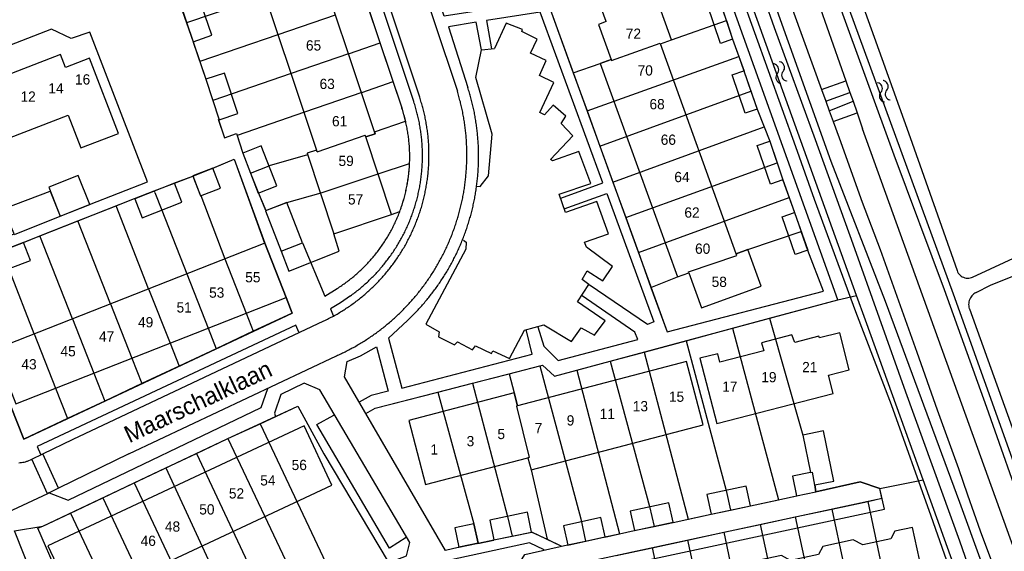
# Model space of a CAD drawing. Extents: x 123992 to 125854, y 449108 to 451911.
# Tile 29 of 175: x 125365 to 125510, y 449902 to 449980. Entities that reach past the tile are written whole.
import ezdxf
from ezdxf.enums import TextEntityAlignment as Align

# ---------------------------------------------------------------- set-up
doc = ezdxf.new("R2010")
doc.units = 0
for name, color, linetype in [('DEFAULT_113', 2, 'CONTINUOUS'), ('DEFAULT_117', 3, 'CONTINUOUS'), ('DEFAULT_21', 8, 'CONTINUOUS'), ('DEFAULT_22', 8, 'CONTINUOUS'), ('DEFAULT_23', 9, 'CONTINUOUS'), ('DEFAULT_4', 1, 'CONTINUOUS'), ('DEFAULT_48', 141, 'CONTINUOUS'), ('DEFAULT_6', 1, 'CONTINUOUS'), ('DEFAULT_79', 9, 'CONTINUOUS'), ('DEFAULT_87', 9, 'CONTINUOUS'), ('DEFAULT_99', 9, 'CONTINUOUS'), ('S05_WATER', 141, 'CONTINUOUS')]:
    doc.layers.add(name, color=color, linetype=linetype)

msp = doc.modelspace()

# ---------------------------------------------------------------- linework, layer by layer
at = {"layer": 'DEFAULT_21'}
for points in [[(125468.952, 449979.38), (125467.944, 449982.404), (125466.339, 449986.899), (125443.158, 449981.036), (125446.533, 449971.716)], [(125387.849, 449984.794), (125389.88, 449979.039)], [(125401.281, 449982.972), (125389.88, 449979.039)], [(125418.236, 449976.127), (125416.333, 449981.817)], [(125389.88, 449979.039), (125390.85, 449976.29), (125391.832, 449973.365)], [(125411.627, 449980.194), (125403.238, 449977.3)], [(125446.533, 449971.716), (125450.48, 449973.107), (125452.084, 449973.686), (125452.132, 449973.557), (125459.253, 449976.094), (125459.293, 449975.981), (125460.898, 449976.561), (125468.952, 449979.38)], [(125468.952, 449979.38), (125469.86, 449976.658), (125470.765, 449974.132)], [(125384.177, 449955.762), (125375.731, 449977.672), (125372.951, 449976.732), (125370.11, 449978.129), (125346.289, 449968.891), (125347.73, 449965.135), (125355.755, 449944.644), (125360.316, 449946.424), (125364.633, 449948.13), (125363.081, 449951.825), (125369.914, 449954.414), (125371.382, 449950.725), (125375.656, 449952.423), (125384.177, 449955.762)], [(125403.238, 449977.3), (125391.832, 449973.365)], [(125413.584, 449974.522), (125418.236, 449976.127)], [(125420.139, 449970.436), (125418.236, 449976.127)], [(125391.832, 449973.365), (125392.695, 449970.794), (125393.722, 449967.67)], [(125413.584, 449974.522), (125405.195, 449971.628)], [(125448.544, 449966.162), (125470.765, 449974.132)], [(125470.765, 449974.132), (125471.53, 449971.998), (125472.554, 449969.017)], [(125446.533, 449971.716), (125448.544, 449966.162)], [(125405.195, 449971.628), (125393.722, 449967.67)], [(125415.541, 449968.85), (125420.139, 449970.436)], [(125421.392, 449966.688), (125420.139, 449970.436)], [(125415.541, 449968.85), (125407.152, 449965.956)], [(125450.426, 449960.965), (125472.554, 449969.017)], [(125472.554, 449969.017), (125473.448, 449966.415), (125474.479, 449963.795)], [(125393.722, 449967.67), (125394.646, 449964.862), (125394.544, 449964.829), (125395.416, 449962.18), (125397.197, 449962.819), (125397.283, 449962.551)], [(125407.152, 449965.956), (125397.283, 449962.551)], [(125421.971, 449964.645), (125421.925, 449964.84), (125421.876, 449965.034), (125421.827, 449965.227), (125421.775, 449965.421), (125421.722, 449965.613), (125421.667, 449965.806), (125421.61, 449965.998), (125421.552, 449966.189), (125421.492, 449966.38), (125421.431, 449966.57), (125421.392, 449966.688)], [(125448.544, 449966.162), (125450.426, 449960.965)], [(125417.398, 449963.062), (125421.971, 449964.645)], [(125422.55, 449958.454), (125422.558, 449958.654), (125422.564, 449958.854), (125422.568, 449959.054), (125422.571, 449959.254), (125422.571, 449959.454), (125422.57, 449959.654), (125422.568, 449959.854), (125422.563, 449960.054), (125422.557, 449960.254), (125422.549, 449960.453), (125422.539, 449960.653), (125422.528, 449960.853), (125422.514, 449961.052), (125422.499, 449961.252), (125422.483, 449961.451), (125422.464, 449961.65), (125422.444, 449961.849), (125422.422, 449962.048), (125422.398, 449962.247), (125422.373, 449962.445), (125422.346, 449962.643), (125422.317, 449962.841), (125422.286, 449963.039), (125422.254, 449963.236), (125422.22, 449963.433), (125422.184, 449963.63), (125422.147, 449963.826), (125422.107, 449964.022), (125422.066, 449964.218), (125422.024, 449964.414), (125421.979, 449964.609), (125421.971, 449964.645)], [(125417.398, 449963.062), (125417.49, 449962.79), (125416.129, 449962.337), (125416.044, 449962.593)], [(125452.331, 449955.705), (125474.479, 449963.795)], [(125474.479, 449963.795), (125475.3, 449961.708), (125476.381, 449958.55)], [(125397.283, 449962.551), (125398.077, 449960.083), (125398.107, 449959.961), (125399.249, 449957.048)], [(125409.014, 449960.159), (125416.044, 449962.593)], [(125409.014, 449960.159), (125408.929, 449960.415), (125407.524, 449959.948), (125407.614, 449959.694)], [(125450.426, 449960.965), (125452.331, 449955.705)], [(125390.796, 449956.6), (125393.726, 449957.752), (125396.837, 449959.063), (125401.339, 449946.766), (125404.483, 449938.8), (125405.343, 449936.535)], [(125407.614, 449959.694), (125401.965, 449958.105)], [(125399.249, 449957.048), (125401.965, 449958.105)], [(125417.933, 449956.917), (125422.55, 449958.454)], [(125421.112, 449951.406), (125421.182, 449951.594), (125421.249, 449951.782), (125421.316, 449951.97), (125421.38, 449952.16), (125421.443, 449952.35), (125421.504, 449952.54), (125421.564, 449952.731), (125421.622, 449952.922), (125421.678, 449953.114), (125421.732, 449953.307), (125421.785, 449953.5), (125421.836, 449953.693), (125421.886, 449953.887), (125421.934, 449954.081), (125421.98, 449954.276), (125422.024, 449954.471), (125422.067, 449954.666), (125422.108, 449954.862), (125422.147, 449955.058), (125422.184, 449955.254), (125422.22, 449955.451), (125422.254, 449955.648), (125422.287, 449955.845), (125422.317, 449956.043), (125422.346, 449956.241), (125422.373, 449956.439), (125422.399, 449956.638), (125422.422, 449956.836), (125422.444, 449957.035), (125422.464, 449957.234), (125422.483, 449957.433), (125422.5, 449957.632), (125422.515, 449957.832), (125422.528, 449958.031), (125422.539, 449958.231), (125422.549, 449958.431), (125422.55, 449958.454)], [(125454.207, 449950.522), (125476.381, 449958.55)], [(125476.381, 449958.55), (125477.231, 449956.066), (125478.164, 449953.466)], [(125385.157, 449954.439), (125388.091, 449955.578), (125390.796, 449956.6)], [(125390.796, 449956.6), (125391.899, 449953.715)], [(125399.249, 449957.048), (125400.403, 449954.106)], [(125409.591, 449954.139), (125417.933, 449956.917)], [(125379.55, 449952.244), (125382.237, 449953.305), (125385.157, 449954.439)], [(125385.25, 449954.202), (125385.157, 449954.439)], [(125452.331, 449955.705), (125454.207, 449950.522)], [(125385.25, 449954.202), (125386.263, 449951.622)], [(125391.899, 449953.715), (125391.946, 449953.733)], [(125391.946, 449953.733), (125395.496, 449944.468)], [(125400.403, 449954.106), (125401.49, 449951.54)], [(125401.758, 449951.644), (125404.548, 449952.729), (125409.591, 449954.139)], [(125456.061, 449945.403), (125478.164, 449953.466)], [(125478.164, 449953.466), (125478.945, 449951.29), (125479.921, 449948.484)], [(125373.968, 449950.039), (125379.55, 449952.244)], [(125384.327, 449940.081), (125379.55, 449952.244)], [(125386.263, 449951.622), (125389.911, 449942.274)], [(125401.49, 449951.54), (125401.433, 449951.518)], [(125401.433, 449951.518), (125403.724, 449945.626), (125404.865, 449942.671)], [(125401.49, 449951.54), (125401.758, 449951.644)], [(125368.386, 449947.834), (125373.968, 449950.039)], [(125378.742, 449937.887), (125373.968, 449950.039)], [(125411.449, 449948.16), (125419.911, 449950.978)], [(125419.911, 449950.978), (125421.112, 449951.406)], [(125454.207, 449950.522), (125456.061, 449945.403)], [(125365.973, 449946.881), (125368.386, 449947.834)], [(125373.157, 449935.693), (125368.386, 449947.834)], [(125404.865, 449942.671), (125412.256, 449945.621), (125411.449, 449948.16)], [(125457.914, 449940.286), (125461.773, 449941.841), (125463.455, 449942.449), (125463.411, 449942.58), (125470.483, 449944.988), (125470.406, 449945.213), (125472.106, 449945.827), (125479.921, 449948.484)], [(125457.914, 449940.286), (125460.269, 449933.782), (125483.171, 449939.765), (125480.889, 449945.701), (125479.921, 449948.484)], [(125362.796, 449945.659), (125365.973, 449946.881)], [(125372.451, 449921.083), (125366.062, 449918.082), (125364.081, 449922.975), (125357.837, 449938.573), (125357.196, 449940.15), (125356.075, 449943.075), (125362.796, 449945.659)], [(125395.496, 449944.468), (125398.626, 449936.499)], [(125456.061, 449945.403), (125457.914, 449940.286)], [(125367.573, 449933.5), (125363.974, 449942.66)], [(125389.911, 449942.274), (125393.041, 449934.306)], [(125384.327, 449940.081), (125387.457, 449932.112)], [(125475.257, 449935.767), (125485.272, 449938.467), (125488.041, 449939.122)], [(125378.742, 449937.887), (125381.872, 449929.919)], [(125373.157, 449935.693), (125376.288, 449927.725)], [(125398.626, 449936.499), (125399.66, 449933.865)], [(125405.343, 449936.535), (125399.66, 449933.865)], [(125469.854, 449934.31), (125475.257, 449935.767)], [(125475.257, 449935.767), (125480.18, 449918.656), (125481.302, 449913.19), (125481.545, 449913.24), (125481.861, 449911.339), (125481.932, 449911.351), (125482.051, 449910.354)], [(125393.041, 449934.306), (125394.218, 449931.309)], [(125463.083, 449932.485), (125469.854, 449934.31)], [(125469.854, 449934.31), (125476.591, 449909.191)], [(125367.573, 449933.5), (125370.703, 449925.532)], [(125399.66, 449933.865), (125394.218, 449931.309)], [(125387.457, 449932.112), (125388.776, 449928.753)], [(125394.218, 449931.309), (125388.776, 449928.753)], [(125456.898, 449930.817), (125463.083, 449932.485)], [(125463.083, 449932.485), (125468.942, 449910.548), (125469.558, 449907.685)], [(125381.872, 449929.919), (125383.334, 449926.196)], [(125451.923, 449929.476), (125456.898, 449930.817)], [(125456.898, 449930.817), (125463.353, 449906.339)], [(125388.776, 449928.753), (125383.334, 449926.196)], [(125437.162, 449927.649), (125441.63, 449928.799)], [(125441.63, 449928.799), (125442.028, 449928.901), (125443.789, 449927.283), (125447.049, 449928.162)], [(125441.63, 449928.799), (125447.617, 449906.403), (125448.339, 449903.121)], [(125447.049, 449928.162), (125451.923, 449929.476)], [(125451.923, 449929.476), (125457.683, 449908.21), (125458.369, 449905.289)], [(125376.288, 449927.725), (125377.893, 449923.64)], [(125431.766, 449926.261), (125437.162, 449927.649)], [(125437.162, 449927.649), (125437.883, 449924.851), (125438.381, 449922.949), (125438.199, 449922.904), (125440.049, 449915.387), (125439.874, 449915.345), (125440.343, 449913.555), (125442.68, 449903.393)], [(125447.049, 449928.162), (125453.321, 449904.202)], [(125370.703, 449925.532), (125372.451, 449921.083)], [(125383.334, 449926.196), (125377.893, 449923.64)], [(125426.705, 449924.959), (125431.766, 449926.261)], [(125431.766, 449926.261), (125436.902, 449906.743), (125437.557, 449903.863)], [(125432.577, 449902.816), (125429.763, 449902.224), (125429.673, 449902.169), (125427.833, 449901.769), (125416.135, 449921.843), (125417.527, 449922.598), (125426.705, 449924.959)], [(125426.705, 449924.959), (125431.968, 449905.661), (125432.577, 449902.816)], [(125377.893, 449923.64), (125372.451, 449921.083)], [(125400.658, 449920.323), (125406.186, 449922.873), (125409.968, 449915.923), (125419.393, 449900.086), (125414.314, 449898.056), (125411.354, 449896.917)], [(125395.921, 449918.138), (125400.658, 449920.323)], [(125400.658, 449920.323), (125410.27, 449899.939), (125411.354, 449896.917)], [(125391.318, 449915.963), (125395.826, 449918.094), (125395.921, 449918.138)], [(125395.921, 449918.138), (125405.737, 449897.455), (125406.757, 449895.148)], [(125386.859, 449913.855), (125391.318, 449915.963)], [(125391.318, 449915.963), (125400.732, 449895.985), (125401.765, 449893.226)], [(125382.191, 449911.647), (125386.859, 449913.855)], [(125386.859, 449913.855), (125397.212, 449891.474)], [(125377.601, 449909.477), (125382.191, 449911.647)], [(125382.191, 449911.647), (125391.314, 449892.27), (125392.256, 449889.567)], [(125482.051, 449910.354), (125488.537, 449911.801), (125491.419, 449910.844)], [(125491.419, 449910.844), (125497.784, 449912.084)], [(125476.591, 449909.191), (125479.243, 449909.767), (125482.051, 449910.354)], [(125489.659, 449908.95), (125491.754, 449909.401), (125491.419, 449910.844)], [(125372.856, 449907.234), (125377.601, 449909.477)], [(125377.601, 449909.477), (125387.762, 449887.837)], [(125469.558, 449907.685), (125472.478, 449908.313), (125476.591, 449909.191)], [(125484.392, 449907.819), (125489.659, 449908.95)], [(125489.659, 449908.95), (125494.232, 449887.454), (125494.691, 449884.626)], [(125382.79, 449885.923), (125380.355, 449884.986), (125377.16, 449883.806), (125373.869, 449891.738), (125368.113, 449905.024), (125368.806, 449905.319), (125372.856, 449907.234)], [(125372.856, 449907.234), (125381.54, 449888.853), (125382.79, 449885.923)], [(125463.353, 449906.339), (125466.72, 449907.075), (125469.558, 449907.685)], [(125479.047, 449906.67), (125484.392, 449907.819)], [(125484.392, 449907.819), (125489.553, 449883.77)], [(125458.369, 449905.289), (125461.159, 449905.877), (125463.353, 449906.339)], [(125468.584, 449904.421), (125473.929, 449905.57)], [(125473.929, 449905.57), (125479.047, 449906.67)], [(125473.929, 449905.57), (125479.008, 449881.995)], [(125479.047, 449906.67), (125483.512, 449885.948), (125484.054, 449882.83)], [(125437.557, 449903.863), (125440.434, 449904.451), (125442.68, 449903.393)], [(125448.339, 449903.121), (125451.147, 449903.757), (125453.321, 449904.202)], [(125453.321, 449904.202), (125455.435, 449904.677), (125458.369, 449905.289)], [(125463.264, 449903.278), (125468.584, 449904.421)], [(125468.584, 449904.421), (125470.913, 449893.206), (125472.968, 449883.845), (125473.392, 449880.99)], [(125432.577, 449902.816), (125434.905, 449903.305), (125437.557, 449903.863)], [(125442.68, 449903.393), (125444.804, 449902.393), (125445.695, 449902.595), (125448.339, 449903.121)], [(125458.073, 449902.163), (125463.264, 449903.278)], [(125463.264, 449903.278), (125468.331, 449880.175)], [(125452.811, 449901.032), (125458.073, 449902.163)], [(125458.073, 449902.163), (125461.251, 449887.466), (125462.733, 449879.24)]]:
    msp.add_lwpolyline(points, dxfattribs=at)
at = {"layer": 'DEFAULT_22'}
for points in [[(125488.041, 449939.122), (125472.61, 449981.976), (125469.983, 449989.216)], [(125497.784, 449912.084), (125489.344, 449935.505), (125488.041, 449939.122)], [(125507.361, 449885.508), (125497.784, 449912.084)]]:
    msp.add_lwpolyline(points, dxfattribs=at)
at = {"layer": 'DEFAULT_23'}
msp.add_lwpolyline([(125482.365, 449993.614), (125502.163, 449939.357), (125513.425, 449907.935)], dxfattribs=at)
at = {"layer": 'DEFAULT_4'}
for points in [[(125394.314, 450000), (125398.271, 449988.116), (125399.562, 449988.545), (125408.929, 449960.415), (125407.524, 449959.948), (125411.449, 449948.16), (125419.911, 449950.978), (125416.129, 449962.337), (125417.49, 449962.79), (125407.787, 449991.932), (125406.331, 449991.448), (125403.483, 449999.999)], [(125451.341, 449979.233), (125450.113, 449982.633), (125457.994, 449984.599), (125458.941, 449981.978)], [(125474.048, 449940.451), (125472.106, 449945.827), (125470.406, 449945.213), (125459.293, 449975.981), (125460.898, 449976.561), (125458.941, 449981.978)], [(125451.341, 449979.233), (125450.227, 449978.83), (125452.084, 449973.686), (125450.48, 449973.107), (125461.773, 449941.841), (125463.455, 449942.449), (125465.316, 449937.297), (125474.048, 449940.451)], [(125379.912, 449962.857), (125375.669, 449973.888), (125372.14, 449972.531), (125371.425, 449974.388), (125348.54, 449965.588), (125351.658, 449957.482), (125372.538, 449965.511), (125374.377, 449960.728), (125379.912, 449962.857)], [(125404.487, 449938.801), (125401.357, 449946.77), (125361.746, 449931.211), (125364.876, 449923.243), (125404.487, 449938.801)], [(125486.958, 449928.237), (125485.56, 449933.654), (125482.578, 449932.885), (125482.515, 449933.127), (125479.003, 449932.221), (125478.558, 449933.342), (125474.126, 449932.198), (125474.434, 449931.001), (125468.013, 449929.346), (125467.696, 449930.575), (125465.092, 449929.904), (125467.557, 449920.351), (125484.615, 449924.751), (125483.919, 449927.453), (125486.958, 449928.237)], [(125465.566, 449920.161), (125463.138, 449929.433), (125438.381, 449922.949), (125437.883, 449924.851), (125422.433, 449920.804), (125424.891, 449911.42), (125439.874, 449915.345), (125440.343, 449913.555), (125465.566, 449920.161)], [(125411.167, 449911.31), (125407.086, 449920.014), (125369.576, 449902.429), (125373.656, 449893.725), (125411.167, 449911.31)], [(125498.257, 449895.73), (125496.231, 449905.133), (125493.65, 449904.577), (125493.048, 449903.464), (125488.926, 449902.576), (125487.553, 449903.318), (125483.077, 449902.353), (125482.447, 449901.186), (125478.363, 449900.306), (125477.031, 449901.025), (125472.843, 449900.123), (125472.232, 449898.992), (125467.998, 449898.079), (125466.669, 449898.797), (125462.305, 449897.857), (125461.695, 449896.728), (125457.382, 449895.798), (125456.084, 449896.5), (125451.505, 449895.513), (125450.923, 449894.435), (125448.591, 449893.933), (125450.425, 449885.422), (125498.257, 449895.73)]]:
    msp.add_lwpolyline(points, dxfattribs=at)
at = {"layer": 'DEFAULT_48'}
for points in [[(125465.142, 450000), (125465.524, 449998.966), (125471.076, 449983.266), (125479.061, 449960.918), (125481.808, 449953.208), (125487.895, 449936.765), (125493.08, 449923.126), (125498.928, 449906.845), (125504.145, 449891.926), (125513.033, 449867.094), (125521.354, 449844.004), (125527.474, 449826.462), (125533.026, 449811.103), (125542.761, 449784.054), (125542.785, 449782.578)], [(125468.326, 450000), (125468.326, 449999.999), (125468.899, 449998.425), (125475.981, 449978.36), (125481.948, 449961.939), (125487.482, 449946.658), (125495.212, 449924.991), (125503.102, 449903.182), (125508.946, 449886.342), (125515.972, 449867.116), (125523.015, 449847.291), (125529.707, 449828.587), (125538.161, 449804.637), (125544.436, 449786.475), (125549.811, 449771.276), (125555.088, 449756.397), (125559.853, 449742.601), (125564.365, 449729.944), (125568.526, 449718.389), (125572.684, 449706.475), (125576.558, 449695.224)], [(125485.487, 449991.266), (125491.745, 449973.806), (125495.864, 449962.231), (125502.755, 449942.754)], [(125518.71, 449890.477), (125512.899, 449906.178), (125507.092, 449922.679), (125500.892, 449939.941), (125493.547, 449959.648), (125485.618, 449981.397), (125482.548, 449990.048)], [(125505.031, 449941.799), (125512.303, 449945.185), (125518.24, 449948.044), (125520.666, 449948.988), (125521.839, 449949.261)], [(125505.553, 449939.567), (125507.673, 449940.598), (125510.942, 449941.956), (125516.777, 449944.597), (125519.283, 449945.54), (125522.57, 449947.358)], [(125502.755, 449942.754), (125502.833, 449942.57), (125502.932, 449942.397), (125503.052, 449942.236), (125503.189, 449942.091), (125503.344, 449941.964), (125503.512, 449941.856), (125503.692, 449941.769), (125503.881, 449941.704), (125504.076, 449941.662), (125504.275, 449941.644), (125504.475, 449941.65), (125504.673, 449941.679), (125504.865, 449941.732), (125505.031, 449941.799)], [(125505.553, 449939.567), (125505.378, 449939.47), (125505.214, 449939.356), (125505.062, 449939.226), (125504.924, 449939.081), (125504.802, 449938.923), (125504.696, 449938.754), (125504.608, 449938.574), (125504.539, 449938.387), (125504.489, 449938.193), (125504.459, 449937.995), (125504.45, 449937.796), (125504.46, 449937.596), (125504.491, 449937.398), (125504.542, 449937.205), (125504.566, 449937.135)], [(125504.566, 449937.135), (125511.283, 449918.556), (125518.149, 449899.172), (125522.939, 449886.054), (125528.569, 449870.175), (125532.591, 449859.019), (125539.91, 449838.453), (125546.228, 449820.771), (125552.527, 449803.288), (125554.666, 449797.48), (125560.3, 449781.88), (125563.419, 449773.149), (125567.108, 449762.856), (125571.405, 449750.88), (125576.272, 449737.302), (125580.511, 449725.767), (125582.531, 449719.901)]]:
    msp.add_lwpolyline(points, dxfattribs=at)
at = {"layer": 'DEFAULT_6'}
for points in [[(125393.581, 449977.225), (125391.56, 449983.127), (125388.829, 449982.192), (125390.85, 449976.29), (125393.581, 449977.225)], [(125469.865, 449976.642), (125468.079, 449976.046), (125466.158, 449981.808), (125467.944, 449982.404), (125469.865, 449976.642)], [(125397.389, 449965.765), (125395.438, 449971.697), (125392.695, 449970.794), (125394.646, 449964.862), (125397.389, 449965.765)], [(125473.448, 449966.415), (125471.72, 449965.822), (125469.789, 449971.443), (125471.517, 449972.037), (125473.448, 449966.415)], [(125477.232, 449956.066), (125475.401, 449955.44), (125473.469, 449961.081), (125475.3, 449961.708), (125477.232, 449956.066)], [(125403.111, 449955.16), (125400.831, 449961.021), (125398.107, 449959.961), (125400.388, 449954.1), (125403.111, 449955.16)], [(125394.839, 449954.838), (125393.729, 449957.744), (125390.788, 449956.62), (125391.899, 449953.715), (125394.839, 449954.838)], [(125375.703, 449952.445), (125374.012, 449956.691), (125369.692, 449954.971), (125371.382, 449950.725), (125375.703, 449952.445)], [(125389.195, 449952.773), (125388.102, 449955.556), (125382.292, 449953.276), (125383.385, 449950.493), (125389.195, 449952.773)], [(125406.839, 449946.838), (125404.548, 449952.729), (125401.433, 449951.518), (125403.724, 449945.626), (125406.839, 449946.838)], [(125480.877, 449945.737), (125479.04, 449945.098), (125477.109, 449950.651), (125478.945, 449951.29), (125480.877, 449945.737)], [(125367.003, 449944.226), (125365.988, 449946.875), (125357.102, 449943.469), (125358.252, 449940.466), (125364.095, 449942.706), (125364.043, 449943.091), (125367.003, 449944.226)], [(125484.68, 449911.914), (125483.172, 449919.27), (125480.18, 449918.656), (125481.302, 449913.19), (125478.639, 449912.644), (125479.228, 449909.774), (125482.051, 449910.354), (125481.932, 449911.351), (125484.68, 449911.914)], [(125472.478, 449908.313), (125471.863, 449911.171), (125466.105, 449909.934), (125466.72, 449907.075), (125472.478, 449908.313)], [(125461.161, 449905.896), (125460.543, 449908.738), (125454.883, 449907.507), (125455.501, 449904.665), (125461.161, 449905.896)], [(125440.427, 449904.45), (125439.835, 449907.348), (125434.304, 449906.218), (125434.896, 449903.319), (125440.427, 449904.45)], [(125432.575, 449902.826), (125431.968, 449905.661), (125429.156, 449905.059), (125429.763, 449902.224), (125432.575, 449902.826)], [(125451.202, 449903.769), (125450.561, 449906.601), (125445.081, 449905.36), (125445.722, 449902.528), (125451.202, 449903.769)]]:
    msp.add_lwpolyline(points, dxfattribs=at)
at = {"layer": 'DEFAULT_79'}
for points in [[(125483.515, 449967.577), (125487.054, 449968.86)], [(125484.038, 449966.135), (125487.511, 449967.557)], [(125371.103, 449910.86), (125368.833, 449915.922)], [(125381.427, 449915.902), (125371.103, 449910.86)], [(125369.504, 449910.077), (125367.2, 449915.115)], [(125371.103, 449910.86), (125369.742, 449910.184)]]:
    msp.add_lwpolyline(points, dxfattribs=at)
at = {"layer": 'DEFAULT_87'}
msp.add_lwpolyline([(125469.551, 450000), (125470.158, 449998.278), (125477.986, 449976.289), (125484.265, 449958.787), (125492.204, 449938.256), (125503.12, 449908.816), (125521.589, 449858.008), (125536.792, 449815.015), (125540.328, 449805.642), (125559.202, 449752.715), (125575.073, 449707.938), (125578.794, 449697.437)], dxfattribs=at)
at = {"layer": 'DEFAULT_99'}
for points in [[(125421.392, 449966.688), (125413.132, 449991.391), (125410.226, 450000)], [(125423.15, 449967.548), (125415.633, 449990.114), (125412.288, 450000)], [(125413.423, 450000), (125424.014, 449968.206)], [(125416.128, 449921.839), (125417.527, 449922.598), (125442.028, 449928.901), (125443.789, 449927.283), (125485.272, 449938.467), (125467.299, 449988.617), (125442.437, 449982.314), (125427.616, 449980.011), (125420.945, 450000)], [(125419.218, 450000), (125419.218, 449999.999), (125429.558, 449969.045)], [(125471.508, 450000), (125477.155, 449984.367), (125477.411, 449984.422), (125482.904, 449969.262)], [(125479.149, 449990.941), (125480.719, 449986.586), (125480.898, 449986.404), (125486.457, 449970.563)], [(125467.944, 449982.404), (125466.339, 449986.899), (125443.158, 449981.036), (125460.269, 449933.782), (125483.171, 449939.765), (125480.888, 449945.705)], [(125444.703, 449953.372), (125450.864, 449955.611), (125441.697, 449980.636), (125433.837, 449979.415), (125434.558, 449975.26)], [(125432.382, 449955.144), (125432.882, 449955.064), (125434.102, 449956.623), (125434.661, 449962.756), (125432.259, 449971.023), (125433.097, 449975.079), (125432.317, 449979.154), (125428.236, 449978.453), (125431.085, 449969.576)], [(125443.202, 449959.043), (125446.462, 449962.5), (125444.761, 449964.318), (125445.462, 449965.377), (125443.58, 449966.994), (125442.301, 449965.555), (125441.621, 449965.915), (125443.7, 449970.31), (125441.579, 449971.328), (125442.559, 449973.545), (125440.259, 449974.603), (125441.218, 449976.681), (125439.017, 449977.759), (125439.097, 449978.098), (125436.718, 449978.996), (125434.979, 449975.302)], [(125375.656, 449952.423), (125384.177, 449955.762), (125375.731, 449977.672), (125372.951, 449976.732), (125370.11, 449978.129), (125346.289, 449968.891), (125347.73, 449965.135), (125355.755, 449944.644), (125360.316, 449946.424)], [(125390.833, 449976.24), (125392.695, 449970.794)], [(125469.855, 449976.671), (125471.539, 449971.974)], [(125433.097, 449975.079), (125434.979, 449975.302)], [(125482.904, 449969.262), (125486.457, 449970.563)], [(125486.457, 449970.563), (125487.054, 449968.86)], [(125411.825, 449930.266), (125412.007, 449930.348), (125412.189, 449930.431), (125412.371, 449930.515), (125412.552, 449930.6), (125412.732, 449930.686), (125412.912, 449930.774), (125413.091, 449930.863), (125413.27, 449930.952), (125413.448, 449931.043), (125413.626, 449931.135), (125413.803, 449931.228), (125413.98, 449931.322), (125414.155, 449931.417), (125414.331, 449931.514), (125414.505, 449931.611), (125414.68, 449931.709), (125414.853, 449931.809), (125415.026, 449931.909), (125415.198, 449932.011), (125415.37, 449932.114), (125415.541, 449932.218), (125415.711, 449932.323), (125415.881, 449932.429), (125416.05, 449932.536), (125416.218, 449932.644), (125416.385, 449932.753), (125416.552, 449932.863), (125416.719, 449932.974), (125416.884, 449933.086), (125417.049, 449933.199), (125417.213, 449933.313), (125417.377, 449933.429), (125417.54, 449933.545), (125417.702, 449933.662), (125417.863, 449933.78), (125418.023, 449933.9), (125418.183, 449934.02), (125418.342, 449934.141), (125418.501, 449934.263), (125418.658, 449934.387), (125418.815, 449934.511), (125418.971, 449934.636), (125419.126, 449934.762), (125419.281, 449934.889), (125419.434, 449935.017), (125419.587, 449935.146), (125419.739, 449935.276), (125419.89, 449935.407), (125420.041, 449935.539), (125420.19, 449935.672), (125420.339, 449935.805), (125420.487, 449935.94), (125420.634, 449936.075), (125420.78, 449936.212), (125420.926, 449936.349), (125421.07, 449936.487), (125421.214, 449936.627), (125421.357, 449936.767), (125421.499, 449936.908), (125421.64, 449937.049), (125421.78, 449937.192), (125421.919, 449937.335), (125422.058, 449937.48), (125422.195, 449937.625), (125422.332, 449937.771), (125422.467, 449937.918), (125422.602, 449938.066), (125422.736, 449938.215), (125422.869, 449938.364), (125423.001, 449938.514), (125423.132, 449938.665), (125423.262, 449938.817), (125423.391, 449938.97), (125423.519, 449939.123), (125423.647, 449939.278), (125423.773, 449939.433), (125423.898, 449939.589), (125424.023, 449939.745), (125424.146, 449939.903), (125424.269, 449940.061), (125424.39, 449940.22), (125424.51, 449940.379), (125424.63, 449940.54), (125424.748, 449940.701), (125424.866, 449940.863), (125424.982, 449941.025), (125425.098, 449941.189), (125425.212, 449941.353), (125425.325, 449941.518), (125425.438, 449941.683), (125425.549, 449941.849), (125425.659, 449942.016), (125425.769, 449942.183), (125425.877, 449942.352), (125425.984, 449942.521), (125426.09, 449942.69), (125426.195, 449942.86), (125426.299, 449943.031), (125426.402, 449943.203), (125426.504, 449943.375), (125426.605, 449943.547), (125426.705, 449943.721), (125426.803, 449943.895), (125426.901, 449944.069), (125426.997, 449944.244), (125427.093, 449944.42), (125427.187, 449944.597), (125427.28, 449944.774), (125427.372, 449944.951), (125427.463, 449945.129), (125427.553, 449945.308), (125427.642, 449945.487), (125427.73, 449945.667), (125427.816, 449945.847), (125427.902, 449946.028), (125427.986, 449946.209), (125428.069, 449946.391), (125428.151, 449946.574), (125428.232, 449946.757), (125428.312, 449946.94), (125428.39, 449947.124), (125428.468, 449947.308), (125428.544, 449947.493), (125428.619, 449947.678), (125428.694, 449947.864), (125428.766, 449948.05), (125428.838, 449948.237), (125428.909, 449948.424), (125428.978, 449948.612), (125429.046, 449948.8), (125429.113, 449948.988), (125429.179, 449949.177), (125429.244, 449949.366), (125429.308, 449949.556), (125429.37, 449949.746), (125429.431, 449949.936), (125429.491, 449950.127), (125429.55, 449950.318), (125429.608, 449950.51), (125429.664, 449950.702), (125429.719, 449950.894), (125429.773, 449951.086), (125429.826, 449951.279), (125429.878, 449951.473), (125429.928, 449951.666), (125429.978, 449951.86), (125430.026, 449952.054), (125430.072, 449952.249), (125430.118, 449952.443), (125430.163, 449952.638), (125430.206, 449952.834), (125430.248, 449953.029), (125430.289, 449953.225), (125430.328, 449953.421), (125430.366, 449953.617), (125430.404, 449953.814), (125430.439, 449954.01), (125430.474, 449954.207), (125430.508, 449954.405), (125430.54, 449954.602), (125430.571, 449954.8), (125430.601, 449954.997), (125430.629, 449955.195), (125430.657, 449955.393), (125430.683, 449955.592), (125430.707, 449955.79), (125430.731, 449955.989), (125430.754, 449956.188), (125430.775, 449956.386), (125430.795, 449956.585), (125430.813, 449956.785), (125430.831, 449956.984), (125430.847, 449957.183), (125430.862, 449957.383), (125430.876, 449957.582), (125430.888, 449957.782), (125430.899, 449957.981), (125430.909, 449958.181), (125430.918, 449958.381), (125430.926, 449958.581), (125430.932, 449958.781), (125430.937, 449958.981), (125430.941, 449959.181), (125430.944, 449959.381), (125430.945, 449959.581), (125430.945, 449959.781), (125430.944, 449959.981), (125430.941, 449960.181), (125430.938, 449960.381), (125430.933, 449960.58), (125430.927, 449960.78), (125430.919, 449960.98), (125430.911, 449961.18), (125430.901, 449961.38), (125430.89, 449961.579), (125430.878, 449961.779), (125430.864, 449961.979), (125430.849, 449962.178), (125430.833, 449962.377), (125430.816, 449962.577), (125430.797, 449962.776), (125430.778, 449962.975), (125430.757, 449963.174), (125430.734, 449963.373), (125430.711, 449963.571), (125430.686, 449963.77), (125430.66, 449963.968), (125430.633, 449964.166), (125430.605, 449964.364), (125430.575, 449964.562), (125430.544, 449964.759), (125430.512, 449964.957), (125430.479, 449965.154), (125430.445, 449965.351), (125430.409, 449965.548), (125430.372, 449965.744), (125430.334, 449965.941), (125430.294, 449966.137), (125430.254, 449966.333), (125430.212, 449966.528), (125430.169, 449966.724), (125430.125, 449966.919), (125430.079, 449967.113), (125430.032, 449967.308), (125429.985, 449967.502), (125429.935, 449967.696), (125429.885, 449967.889), (125429.834, 449968.083), (125429.781, 449968.276), (125429.727, 449968.468), (125429.672, 449968.661), (125429.616, 449968.852), (125429.558, 449969.044), (125429.558, 449969.045)], [(125422.232, 449935.455), (125422.378, 449935.592), (125422.522, 449935.73), (125422.666, 449935.869), (125422.809, 449936.009), (125422.952, 449936.149), (125423.093, 449936.291), (125423.233, 449936.433), (125423.373, 449936.576), (125423.512, 449936.72), (125423.65, 449936.865), (125423.787, 449937.011), (125423.923, 449937.158), (125424.058, 449937.305), (125424.192, 449937.453), (125424.326, 449937.602), (125424.458, 449937.752), (125424.59, 449937.902), (125424.721, 449938.054), (125424.85, 449938.206), (125424.979, 449938.359), (125425.107, 449938.513), (125425.234, 449938.667), (125425.36, 449938.823), (125425.485, 449938.979), (125425.609, 449939.135), (125425.733, 449939.293), (125425.855, 449939.451), (125425.976, 449939.61), (125426.096, 449939.77), (125426.216, 449939.931), (125426.334, 449940.092), (125426.451, 449940.254), (125426.568, 449940.416), (125426.683, 449940.58), (125426.798, 449940.744), (125426.911, 449940.909), (125427.023, 449941.074), (125427.135, 449941.24), (125427.245, 449941.407), (125427.354, 449941.574), (125427.463, 449941.742), (125427.57, 449941.911), (125427.676, 449942.081), (125427.782, 449942.251), (125427.886, 449942.421), (125427.989, 449942.593), (125428.091, 449942.765), (125428.192, 449942.937), (125428.292, 449943.11), (125428.391, 449943.284), (125428.489, 449943.459), (125428.586, 449943.634), (125428.682, 449943.809), (125428.777, 449943.985), (125428.871, 449944.162), (125428.963, 449944.339), (125429.055, 449944.517), (125429.145, 449944.695), (125429.235, 449944.874), (125429.323, 449945.054), (125429.41, 449945.234), (125429.496, 449945.414), (125429.581, 449945.595), (125429.665, 449945.777), (125429.748, 449945.959), (125429.829, 449946.141), (125429.91, 449946.325), (125429.989, 449946.508), (125430.068, 449946.692), (125430.145, 449946.877), (125430.221, 449947.061), (125430.296, 449947.247), (125430.37, 449947.433), (125430.443, 449947.619), (125430.514, 449947.806), (125430.585, 449947.993), (125430.654, 449948.181), (125430.722, 449948.369), (125430.789, 449948.557), (125430.855, 449948.746), (125430.92, 449948.935), (125430.984, 449949.125), (125431.046, 449949.315), (125431.107, 449949.505), (125431.167, 449949.696), (125431.226, 449949.887), (125431.284, 449950.078), (125431.341, 449950.27), (125431.396, 449950.462), (125431.451, 449950.655), (125431.504, 449950.848), (125431.556, 449951.041), (125431.607, 449951.234), (125431.656, 449951.428), (125431.705, 449951.622), (125431.752, 449951.816), (125431.798, 449952.011), (125431.843, 449952.206), (125431.887, 449952.401), (125431.929, 449952.596), (125431.971, 449952.792), (125432.011, 449952.988), (125432.05, 449953.184), (125432.087, 449953.381), (125432.124, 449953.577), (125432.159, 449953.774), (125432.194, 449953.971), (125432.227, 449954.168), (125432.258, 449954.366), (125432.289, 449954.564), (125432.318, 449954.761), (125432.347, 449954.959), (125432.374, 449955.158), (125432.399, 449955.356), (125432.424, 449955.554), (125432.447, 449955.753), (125432.47, 449955.952), (125432.491, 449956.151), (125432.51, 449956.35), (125432.529, 449956.549), (125432.546, 449956.748), (125432.562, 449956.947), (125432.577, 449957.147), (125432.591, 449957.346), (125432.604, 449957.546), (125432.615, 449957.746), (125432.625, 449957.945), (125432.634, 449958.145), (125432.641, 449958.345), (125432.648, 449958.545), (125432.653, 449958.745), (125432.657, 449958.945), (125432.66, 449959.145), (125432.661, 449959.345), (125432.662, 449959.545), (125432.661, 449959.745), (125432.659, 449959.945), (125432.656, 449960.145), (125432.651, 449960.345), (125432.645, 449960.545), (125432.639, 449960.744), (125432.63, 449960.944), (125432.621, 449961.144), (125432.611, 449961.344), (125432.599, 449961.543), (125432.586, 449961.743), (125432.572, 449961.943), (125432.556, 449962.142), (125432.54, 449962.341), (125432.522, 449962.54), (125432.503, 449962.74), (125432.483, 449962.939), (125432.461, 449963.137), (125432.438, 449963.336), (125432.415, 449963.535), (125432.389, 449963.733), (125432.363, 449963.931), (125432.336, 449964.129), (125432.307, 449964.327), (125432.277, 449964.525), (125432.246, 449964.723), (125432.214, 449964.92), (125432.18, 449965.117), (125432.146, 449965.314), (125432.11, 449965.511), (125432.073, 449965.708), (125432.035, 449965.904), (125431.995, 449966.1), (125431.955, 449966.296), (125431.913, 449966.491), (125431.87, 449966.687), (125431.826, 449966.882), (125431.78, 449967.077), (125431.734, 449967.271), (125431.686, 449967.465), (125431.637, 449967.659), (125431.587, 449967.853), (125431.536, 449968.046), (125431.483, 449968.239), (125431.43, 449968.432), (125431.375, 449968.624), (125431.319, 449968.816), (125431.262, 449969.008), (125431.203, 449969.199), (125431.144, 449969.39), (125431.085, 449969.576)], [(125482.904, 449969.262), (125483.515, 449967.577)], [(125487.054, 449968.86), (125487.511, 449967.557)], [(125409.968, 449935.375), (125410.149, 449935.461), (125410.329, 449935.548), (125410.508, 449935.637), (125410.686, 449935.727), (125410.864, 449935.818), (125411.042, 449935.911), (125411.218, 449936.005), (125411.394, 449936.1), (125411.569, 449936.196), (125411.744, 449936.294), (125411.917, 449936.393), (125412.09, 449936.494), (125412.263, 449936.596), (125412.434, 449936.699), (125412.605, 449936.803), (125412.775, 449936.908), (125412.944, 449937.015), (125413.112, 449937.123), (125413.279, 449937.232), (125413.446, 449937.343), (125413.612, 449937.455), (125413.777, 449937.568), (125413.941, 449937.682), (125414.105, 449937.797), (125414.267, 449937.914), (125414.429, 449938.032), (125414.589, 449938.151), (125414.749, 449938.271), (125414.908, 449938.393), (125415.066, 449938.515), (125415.223, 449938.639), (125415.379, 449938.764), (125415.534, 449938.89), (125415.689, 449939.017), (125415.842, 449939.146), (125415.994, 449939.275), (125416.146, 449939.406), (125416.296, 449939.538), (125416.446, 449939.671), (125416.594, 449939.805), (125416.742, 449939.94), (125416.888, 449940.076), (125417.034, 449940.213), (125417.178, 449940.352), (125417.321, 449940.491), (125417.464, 449940.632), (125417.605, 449940.773), (125417.745, 449940.916), (125417.884, 449941.059), (125418.023, 449941.204), (125418.16, 449941.35), (125418.295, 449941.496), (125418.43, 449941.644), (125418.564, 449941.793), (125418.697, 449941.943), (125418.828, 449942.093), (125418.959, 449942.245), (125419.088, 449942.398), (125419.216, 449942.551), (125419.343, 449942.706), (125419.469, 449942.861), (125419.593, 449943.018), (125419.717, 449943.175), (125419.839, 449943.333), (125419.96, 449943.492), (125420.08, 449943.652), (125420.199, 449943.813), (125420.317, 449943.975), (125420.433, 449944.138), (125420.548, 449944.301), (125420.662, 449944.466), (125420.775, 449944.631), (125420.886, 449944.797), (125420.996, 449944.964), (125421.105, 449945.132), (125421.213, 449945.3), (125421.319, 449945.469), (125421.425, 449945.639), (125421.529, 449945.81), (125421.631, 449945.982), (125421.733, 449946.154), (125421.833, 449946.327), (125421.932, 449946.501), (125422.029, 449946.676), (125422.125, 449946.851), (125422.22, 449947.027), (125422.314, 449947.204), (125422.406, 449947.382), (125422.497, 449947.56), (125422.587, 449947.738), (125422.675, 449947.918), (125422.762, 449948.098), (125422.848, 449948.279), (125422.932, 449948.46), (125423.015, 449948.642), (125423.096, 449948.825), (125423.176, 449949.008), (125423.255, 449949.192), (125423.333, 449949.376), (125423.409, 449949.561), (125423.484, 449949.747), (125423.557, 449949.933), (125423.629, 449950.119), (125423.699, 449950.306), (125423.769, 449950.494), (125423.836, 449950.682), (125423.903, 449950.871), (125423.968, 449951.06), (125424.031, 449951.25), (125424.093, 449951.44), (125424.154, 449951.63), (125424.213, 449951.821), (125424.271, 449952.013), (125424.328, 449952.205), (125424.383, 449952.397), (125424.436, 449952.59), (125424.489, 449952.783), (125424.539, 449952.976), (125424.589, 449953.17), (125424.637, 449953.364), (125424.683, 449953.559), (125424.728, 449953.754), (125424.771, 449953.949), (125424.813, 449954.144), (125424.854, 449954.34), (125424.893, 449954.536), (125424.931, 449954.733), (125424.967, 449954.929), (125425.002, 449955.126), (125425.035, 449955.324), (125425.067, 449955.521), (125425.097, 449955.719), (125425.126, 449955.917), (125425.154, 449956.115), (125425.18, 449956.313), (125425.204, 449956.512), (125425.227, 449956.71), (125425.249, 449956.909), (125425.269, 449957.108), (125425.287, 449957.307), (125425.304, 449957.506), (125425.32, 449957.706), (125425.334, 449957.905), (125425.346, 449958.105), (125425.358, 449958.305), (125425.367, 449958.504), (125425.375, 449958.704), (125425.382, 449958.904), (125425.387, 449959.104), (125425.391, 449959.304), (125425.393, 449959.504), (125425.394, 449959.704), (125425.393, 449959.904), (125425.391, 449960.104), (125425.387, 449960.304), (125425.382, 449960.504), (125425.375, 449960.704), (125425.367, 449960.904), (125425.357, 449961.103), (125425.346, 449961.303), (125425.334, 449961.503), (125425.319, 449961.702), (125425.304, 449961.902), (125425.287, 449962.101), (125425.268, 449962.3), (125425.248, 449962.499), (125425.227, 449962.698), (125425.204, 449962.896), (125425.179, 449963.095), (125425.153, 449963.293), (125425.126, 449963.491), (125425.097, 449963.689), (125425.066, 449963.887), (125425.034, 449964.084), (125425.001, 449964.282), (125424.966, 449964.479), (125424.93, 449964.675), (125424.892, 449964.872), (125424.853, 449965.068), (125424.813, 449965.264), (125424.77, 449965.459), (125424.727, 449965.654), (125424.682, 449965.849), (125424.636, 449966.044), (125424.588, 449966.238), (125424.538, 449966.432), (125424.488, 449966.625), (125424.435, 449966.818), (125424.382, 449967.011), (125424.327, 449967.203), (125424.27, 449967.395), (125424.212, 449967.586), (125424.153, 449967.777), (125424.092, 449967.968), (125424.03, 449968.158), (125424.014, 449968.206)], [(125413.882, 449939.057), (125414.044, 449939.174), (125414.206, 449939.292), (125414.366, 449939.412), (125414.525, 449939.532), (125414.684, 449939.654), (125414.841, 449939.778), (125414.998, 449939.902), (125415.154, 449940.028), (125415.308, 449940.155), (125415.462, 449940.283), (125415.614, 449940.412), (125415.766, 449940.543), (125415.916, 449940.675), (125416.065, 449940.808), (125416.214, 449940.942), (125416.361, 449941.077), (125416.507, 449941.214), (125416.652, 449941.351), (125416.796, 449941.49), (125416.939, 449941.63), (125417.081, 449941.771), (125417.222, 449941.913), (125417.361, 449942.057), (125417.499, 449942.201), (125417.637, 449942.346), (125417.773, 449942.493), (125417.908, 449942.641), (125418.041, 449942.789), (125418.174, 449942.939), (125418.305, 449943.09), (125418.435, 449943.242), (125418.564, 449943.395), (125418.692, 449943.549), (125418.819, 449943.703), (125418.944, 449943.859), (125419.068, 449944.016), (125419.191, 449944.174), (125419.312, 449944.333), (125419.433, 449944.493), (125419.552, 449944.654), (125419.669, 449944.815), (125419.786, 449944.978), (125419.901, 449945.141), (125420.015, 449945.306), (125420.127, 449945.471), (125420.238, 449945.637), (125420.348, 449945.804), (125420.457, 449945.972), (125420.564, 449946.141), (125420.67, 449946.311), (125420.775, 449946.481), (125420.878, 449946.653), (125420.98, 449946.825), (125421.08, 449946.998), (125421.179, 449947.172), (125421.277, 449947.346), (125421.373, 449947.521), (125421.468, 449947.697), (125421.562, 449947.874), (125421.654, 449948.052), (125421.744, 449948.23), (125421.834, 449948.409), (125421.922, 449948.589), (125422.008, 449948.769), (125422.093, 449948.95), (125422.177, 449949.132), (125422.259, 449949.314), (125422.339, 449949.497), (125422.419, 449949.681), (125422.496, 449949.865), (125422.573, 449950.05), (125422.647, 449950.235), (125422.721, 449950.421), (125422.793, 449950.608), (125422.863, 449950.795), (125422.932, 449950.983), (125422.999, 449951.171), (125423.065, 449951.36), (125423.13, 449951.549), (125423.193, 449951.739), (125423.254, 449951.93), (125423.314, 449952.12), (125423.372, 449952.312), (125423.429, 449952.503), (125423.485, 449952.696), (125423.538, 449952.888), (125423.591, 449953.081), (125423.641, 449953.275), (125423.691, 449953.469), (125423.738, 449953.663), (125423.785, 449953.857), (125423.829, 449954.052), (125423.872, 449954.248), (125423.914, 449954.443), (125423.954, 449954.639), (125423.992, 449954.836), (125424.029, 449955.032), (125424.064, 449955.229), (125424.098, 449955.426), (125424.13, 449955.624), (125424.161, 449955.821), (125424.19, 449956.019), (125424.217, 449956.217), (125424.243, 449956.416), (125424.267, 449956.614), (125424.29, 449956.813), (125424.311, 449957.012), (125424.331, 449957.211), (125424.349, 449957.41), (125424.365, 449957.609), (125424.38, 449957.809), (125424.393, 449958.008), (125424.405, 449958.208), (125424.415, 449958.408), (125424.423, 449958.607), (125424.43, 449958.807), (125424.436, 449959.007), (125424.439, 449959.207), (125424.442, 449959.407), (125424.442, 449959.607), (125424.441, 449959.807), (125424.438, 449960.007), (125424.434, 449960.207), (125424.428, 449960.407), (125424.421, 449960.607), (125424.412, 449960.807), (125424.402, 449961.006), (125424.39, 449961.206), (125424.376, 449961.406), (125424.361, 449961.605), (125424.344, 449961.804), (125424.325, 449962.003), (125424.305, 449962.202), (125424.284, 449962.401), (125424.261, 449962.6), (125424.236, 449962.798), (125424.209, 449962.997), (125424.182, 449963.195), (125424.152, 449963.392), (125424.121, 449963.59), (125424.088, 449963.787), (125424.054, 449963.984), (125424.019, 449964.181), (125423.981, 449964.378), (125423.943, 449964.574), (125423.902, 449964.77), (125423.86, 449964.965), (125423.817, 449965.161), (125423.772, 449965.355), (125423.725, 449965.55), (125423.677, 449965.744), (125423.627, 449965.938), (125423.576, 449966.131), (125423.523, 449966.324), (125423.469, 449966.517), (125423.413, 449966.709), (125423.356, 449966.9), (125423.297, 449967.091), (125423.237, 449967.282), (125423.175, 449967.472), (125423.15, 449967.548)], [(125483.515, 449967.577), (125484.038, 449966.135)], [(125487.511, 449967.557), (125488.097, 449965.889)], [(125411.955, 449940.143), (125412.123, 449940.251), (125412.291, 449940.36), (125412.458, 449940.471), (125412.623, 449940.583), (125412.788, 449940.697), (125412.951, 449940.812), (125413.114, 449940.928), (125413.275, 449941.046), (125413.436, 449941.165), (125413.595, 449941.286), (125413.754, 449941.408), (125413.911, 449941.532), (125414.067, 449941.657), (125414.222, 449941.783), (125414.376, 449941.91), (125414.529, 449942.039), (125414.681, 449942.17), (125414.832, 449942.301), (125414.981, 449942.434), (125415.129, 449942.568), (125415.277, 449942.704), (125415.422, 449942.841), (125415.567, 449942.979), (125415.711, 449943.118), (125415.853, 449943.259), (125415.994, 449943.4), (125416.134, 449943.543), (125416.272, 449943.688), (125416.41, 449943.833), (125416.546, 449943.98), (125416.68, 449944.128), (125416.814, 449944.277), (125416.946, 449944.427), (125417.077, 449944.578), (125417.206, 449944.731), (125417.334, 449944.884), (125417.461, 449945.039), (125417.586, 449945.195), (125417.71, 449945.352), (125417.833, 449945.509), (125417.954, 449945.669), (125418.074, 449945.829), (125418.192, 449945.99), (125418.31, 449946.152), (125418.425, 449946.315), (125418.539, 449946.479), (125418.652, 449946.645), (125418.763, 449946.811), (125418.873, 449946.978), (125418.982, 449947.146), (125419.088, 449947.315), (125419.194, 449947.485), (125419.298, 449947.656), (125419.4, 449947.828), (125419.501, 449948), (125419.6, 449948.174), (125419.698, 449948.348), (125419.795, 449948.524), (125419.889, 449948.7), (125419.983, 449948.877), (125420.074, 449949.054), (125420.165, 449949.233), (125420.253, 449949.412), (125420.34, 449949.592), (125420.426, 449949.773), (125420.509, 449949.955), (125420.592, 449950.137), (125420.672, 449950.32), (125420.751, 449950.504), (125420.829, 449950.688), (125420.905, 449950.873), (125420.979, 449951.059), (125421.051, 449951.245), (125421.122, 449951.432), (125421.192, 449951.62), (125421.259, 449951.808), (125421.325, 449951.997), (125421.389, 449952.186), (125421.452, 449952.376), (125421.513, 449952.567), (125421.573, 449952.758), (125421.63, 449952.949), (125421.686, 449953.141), (125421.74, 449953.334), (125421.793, 449953.527), (125421.844, 449953.72), (125421.893, 449953.914), (125421.941, 449954.108), (125421.987, 449954.303), (125422.031, 449954.498), (125422.073, 449954.693), (125422.114, 449954.889), (125422.153, 449955.085), (125422.19, 449955.282), (125422.226, 449955.479), (125422.259, 449955.676), (125422.292, 449955.873), (125422.322, 449956.071), (125422.351, 449956.269), (125422.377, 449956.467), (125422.403, 449956.665), (125422.426, 449956.864), (125422.448, 449957.063), (125422.468, 449957.262), (125422.486, 449957.461), (125422.502, 449957.66), (125422.517, 449957.86), (125422.53, 449958.059), (125422.541, 449958.259), (125422.551, 449958.459), (125422.558, 449958.659), (125422.564, 449958.859), (125422.569, 449959.059), (125422.571, 449959.259), (125422.572, 449959.459), (125422.571, 449959.659), (125422.568, 449959.858), (125422.564, 449960.058), (125422.557, 449960.258), (125422.549, 449960.458), (125422.539, 449960.658), (125422.528, 449960.858), (125422.515, 449961.057), (125422.5, 449961.257), (125422.483, 449961.456), (125422.464, 449961.655), (125422.444, 449961.854), (125422.422, 449962.053), (125422.398, 449962.251), (125422.373, 449962.45), (125422.346, 449962.648), (125422.317, 449962.846), (125422.286, 449963.043), (125422.254, 449963.241), (125422.22, 449963.438), (125422.184, 449963.635), (125422.146, 449963.831), (125422.107, 449964.027), (125422.066, 449964.223), (125422.023, 449964.418), (125421.979, 449964.613), (125421.933, 449964.808), (125421.885, 449965.002), (125421.835, 449965.196), (125421.784, 449965.389), (125421.731, 449965.582), (125421.676, 449965.774), (125421.62, 449965.966), (125421.562, 449966.158), (125421.503, 449966.349), (125421.441, 449966.539), (125421.392, 449966.688)], [(125473.448, 449966.415), (125475.3, 449961.708)], [(125484.038, 449966.135), (125484.588, 449964.618)], [(125394.516, 449964.915), (125395.416, 449962.18), (125397.197, 449962.819), (125398.077, 449960.083)], [(125484.588, 449964.618), (125488.097, 449965.889)], [(125484.588, 449964.618), (125485.459, 449962.217)], [(125488.097, 449965.889), (125488.921, 449963.545)], [(125555.917, 449777.826), (125488.921, 449963.545)], [(125485.459, 449962.217), (125488.847, 449952.799), (125491.5, 449945.868), (125496.88, 449930.807), (125499.843, 449922.336), (125502.946, 449913.784), (125504.301, 449909.918), (125506.125, 449904.631), (125509.151, 449896.519), (125512.351, 449887.626), (125514.845, 449880.616), (125517.004, 449874.549), (125519.261, 449868), (125521.402, 449862.191), (125523.503, 449856.523), (125526.662, 449847.331)], [(125430.443, 449947.193), (125430.863, 449946.933), (125430.804, 449945.915), (125424.945, 449934.926), (125426.906, 449933.768), (125426.766, 449933.029), (125429.147, 449931.871), (125429.547, 449932.331), (125431.787, 449931.154), (125432.207, 449931.753), (125434.568, 449930.635), (125434.768, 449930.995), (125437.168, 449929.878), (125439.387, 449934.053), (125442.228, 449934.833), (125446.268, 449932.378), (125447.708, 449934.376), (125449.649, 449933.318), (125451.208, 449935.416), (125447.167, 449938.172), (125448.787, 449940.729), (125447.827, 449941.467), (125448.567, 449942.706), (125450.867, 449941.249), (125452.266, 449943.367), (125448.446, 449946.202), (125448.186, 449946.901), (125451.665, 449948.121), (125450.004, 449952.854), (125445.404, 449951.255), (125444.483, 449953.97), (125449.084, 449955.51), (125447.363, 449960.184), (125443.462, 449958.824), (125443.202, 449959.043)], [(125393.637, 449957.724), (125396.837, 449959.063), (125401.32, 449946.762)], [(125388.037, 449955.584), (125390.817, 449956.584)], [(125477.248, 449956.017), (125478.945, 449951.29)], [(125365.957, 449946.886), (125382.237, 449953.305)], [(125400.419, 449954.112), (125401.459, 449951.615)], [(125445.204, 449951.794), (125451.444, 449954.073), (125458.349, 449935.24), (125457.389, 449934.86), (125448.867, 449940.649)], [(125364.656, 449948.064), (125371.357, 449950.744)], [(125406.839, 449946.838), (125410.143, 449938.994), (125411.955, 449940.143)], [(125358.196, 449940.57), (125357.196, 449940.15), (125357.837, 449938.573), (125364.081, 449922.975), (125366.062, 449918.082), (125405.343, 449936.535), (125404.482, 449938.793)], [(125413.882, 449939.057), (125412.423, 449938.016), (125410.963, 449937.177), (125411.364, 449936.159)], [(125441.348, 449934.533), (125442.209, 449931.697), (125444.309, 449929.601), (125455.97, 449932.662), (125455.53, 449933.74), (125447.808, 449939.07)], [(125406.343, 449933.76), (125405.863, 449934.738), (125367.983, 449917.003), (125368.504, 449915.866)], [(125373.255, 449918.06), (125409.968, 449935.375)], [(125422.232, 449935.455), (125419.445, 449932.846), (125421.408, 449925.536), (125440.488, 449930.498), (125439.607, 449934.133)], [(125429.673, 449902.169), (125427.833, 449901.769), (125413.006, 449927.211), (125413.385, 449929.448), (125415.366, 449930.288), (125417.725, 449931.587), (125419.407, 449925.115), (125416.927, 449924.455), (125415.147, 449923.476)], [(125381.427, 449915.902), (125411.825, 449930.266)], [(125419.312, 449900.147), (125419.433, 449899.967), (125422.112, 449900.987), (125422.572, 449902.925), (125409.386, 449925.271), (125407.125, 449926.269), (125403.705, 449924.609), (125402.746, 449921.853), (125402.886, 449921.353)], [(125400.825, 449922.711), (125401.805, 449925.468)], [(125373.471, 449882.509), (125364.685, 449904.618), (125368.806, 449905.319), (125395.826, 449918.094), (125406.186, 449922.873), (125409.968, 449915.923), (125419.393, 449900.086), (125414.314, 449898.056)], [(125369.742, 449910.184), (125372.537, 449909.14), (125400.825, 449922.711)], [(125422.072, 449903.643), (125419.592, 449902.105), (125408.987, 449920.198), (125411.467, 449921.597)], [(125368.833, 449915.922), (125373.255, 449918.06)], [(125367.2, 449915.115), (125368.833, 449915.922)], [(125365.29, 449914.613), (125365.489, 449914.626), (125365.688, 449914.647), (125365.886, 449914.677), (125366.082, 449914.716), (125366.276, 449914.764), (125366.468, 449914.82), (125366.572, 449914.854)], [(125366.572, 449914.854), (125367.2, 449915.115)], [(125445.659, 449897.834), (125492.119, 449907.828), (125491.419, 449910.844), (125488.537, 449911.801), (125482.051, 449910.354)], [(125369.504, 449910.077), (125356.917, 449904.208)], [(125369.742, 449910.184), (125369.504, 449910.077)], [(125472.478, 449908.313), (125479.257, 449909.76)], [(125460.53, 449878.866), (125454.321, 449877.869), (125450.161, 449874.371), (125445.899, 449880.203), (125446.44, 449881.422), (125443.569, 449894.334), (125444.696, 449896.223), (125446.796, 449899.739), (125491.779, 449909.406)], [(125461.156, 449905.858), (125466.72, 449907.075)], [(125440.394, 449904.47), (125444.715, 449902.435)], [(125451.156, 449903.716), (125455.435, 449904.677)], [(125442.274, 449901.835), (125440.114, 449902.892), (125428.653, 449900.371), (125428.861, 449900.133)], [(125430.838, 449897.884), (125433.515, 449894.84), (125436.315, 449896.119), (125439.435, 449901.175), (125445.695, 449902.595)], [(125432.553, 449902.789), (125434.913, 449903.29)]]:
    msp.add_lwpolyline(points, dxfattribs=at)
at = {"layer": 'S05_WATER'}
for points in [[(125477.264, 449971.932), (125477.379, 449972.095), (125477.452, 449972.281), (125477.48, 449972.478), (125477.462, 449972.677), (125477.397, 449972.866), (125477.29, 449973.034), (125477.147, 449973.173), (125476.975, 449973.275), (125476.785, 449973.334), (125476.748, 449973.34)], [(125476.42, 449971.622), (125476.534, 449971.785), (125476.607, 449971.971), (125476.635, 449972.169), (125476.617, 449972.367), (125476.552, 449972.556), (125476.445, 449972.725), (125476.302, 449972.864), (125476.13, 449972.965), (125475.94, 449973.024), (125475.903, 449973.03)], [(125477.264, 449971.932), (125477.15, 449971.769), (125477.077, 449971.583), (125477.049, 449971.385), (125477.067, 449971.187), (125477.132, 449970.998), (125477.239, 449970.829), (125477.382, 449970.69), (125477.554, 449970.589), (125477.744, 449970.53), (125477.781, 449970.524)], [(125476.42, 449971.622), (125476.305, 449971.459), (125476.232, 449971.273), (125476.204, 449971.076), (125476.222, 449970.877), (125476.287, 449970.688), (125476.394, 449970.52), (125476.537, 449970.381), (125476.709, 449970.279), (125476.899, 449970.22), (125476.936, 449970.214)], [(125491.596, 449968.875), (125491.712, 449969.038), (125491.787, 449969.223), (125491.816, 449969.42), (125491.799, 449969.619), (125491.736, 449969.808), (125491.63, 449969.977), (125491.488, 449970.118), (125491.317, 449970.221), (125491.127, 449970.281), (125491.09, 449970.287)], [(125492.444, 449969.179), (125492.559, 449969.341), (125492.634, 449969.526), (125492.664, 449969.724), (125492.646, 449969.922), (125492.583, 449970.112), (125492.478, 449970.281), (125492.335, 449970.421), (125492.165, 449970.524), (125491.974, 449970.585), (125491.938, 449970.591)], [(125491.596, 449968.875), (125491.481, 449968.713), (125491.406, 449968.528), (125491.376, 449968.33), (125491.394, 449968.132), (125491.457, 449967.942), (125491.562, 449967.773), (125491.705, 449967.633), (125491.875, 449967.53), (125492.066, 449967.469), (125492.102, 449967.463)], [(125492.444, 449969.179), (125492.328, 449969.016), (125492.253, 449968.831), (125492.224, 449968.634), (125492.241, 449968.435), (125492.304, 449968.246), (125492.41, 449968.077), (125492.552, 449967.936), (125492.723, 449967.833), (125492.913, 449967.773), (125492.95, 449967.767)]]:
    msp.add_lwpolyline(points, dxfattribs=at)

# ---------------------------------------------------------------- texts
at = {"layer": 'DEFAULT_113'}
for s, p in [('72', (125455.337, 449977.459)), ('65', (125408.484, 449975.743)), ('70', (125457.072, 449972.08)), ('16', (125374.653, 449970.763)), ('63', (125410.479, 449970.105)), ('12', (125366.672, 449968.247)), ('14', (125370.749, 449969.461)), ('68', (125458.807, 449967.136)), ('61', (125412.301, 449964.639)), ('66', (125460.455, 449961.931)), ('59', (125413.255, 449958.827)), ('64', (125462.45, 449956.465)), ('57', (125414.643, 449953.188)), ('62', (125463.925, 449951.26)), ('60', (125465.486, 449945.969)), ('55', (125399.59, 449941.785)), ('58', (125467.915, 449941.111)), ('53', (125394.299, 449939.53)), ('51', (125389.527, 449937.361)), ('49', (125383.889, 449935.192)), ('47', (125378.163, 449933.11)), ('45', (125372.525, 449930.941)), ('43', (125366.799, 449929.033)), ('21', (125481.173, 449928.622)), ('19', (125475.187, 449927.147)), ('17', (125469.462, 449925.759)), ('15', (125461.654, 449924.285)), ('13', (125456.363, 449922.897)), ('9', (125446.126, 449920.815)), ('11', (125451.505, 449921.769)), ('7', (125441.441, 449919.687)), ('3', (125431.465, 449917.778)), ('5', (125435.976, 449918.819)), ('1', (125426.173, 449916.564)), ('56', (125406.389, 449914.283)), ('54', (125401.791, 449912.027)), ('52', (125397.193, 449910.119)), ('50', (125392.856, 449907.776)), ('48', (125387.824, 449905.261)), ('46', (125384.268, 449903.179))]:
    msp.add_text(s, height=1.5, dxfattribs=at).set_placement(p, align=Align.MIDDLE_CENTER)
at = {"layer": 'DEFAULT_117'}
msp.add_text('Maarschalklaan', height=2.5, rotation=25.28348, dxfattribs=at).set_placement((125391.542, 449923.576), align=Align.MIDDLE_CENTER)

doc.saveas('drawing.dxf')
